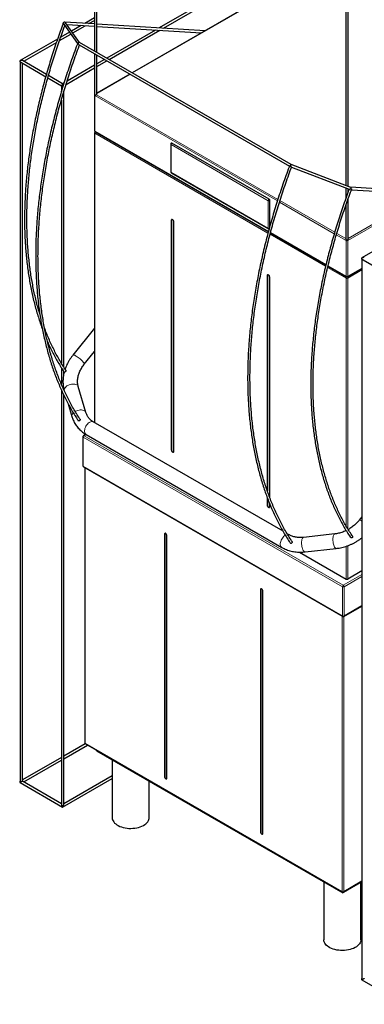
# Model space of a CAD drawing. Header units: millimetres. Extents: x 0 to 1189, y 0 to 841.
# Tile 6 of 8: x 849 to 967, y 216 to 554. Entities that reach past the tile are written whole.
import ezdxf

# ---------------------------------------------------------------- set-up
doc = ezdxf.new("R2010")
doc.units = ezdxf.units.MM

msp = doc.modelspace()

# ---------------------------------------------------------------- linework, layer by layer
at = {"color": 7, "linetype": 'Continuous'}
for p, q in [((874.53, 611.25), (874.53, 543.094)), ((875.33, 542.632), (875.33, 610.788)), ((937.767, 574.744), (896.733, 551.055)), ((898.181, 550.967), (938.567, 574.282)), ((946.481, 569.713), (887.45, 535.635)), ((960.797, 561.449), (960.797, 496.961)), ((961.597, 496.657), (961.597, 561.449)), ((863.948, 552.295), (868.685, 545.686)), ((874.53, 552.403), (864.178, 553.031)), ((869.408, 546.05), (864.553, 552.824)), ((865.015, 552.179), (874.53, 551.601)), ((869.883, 551.884), (866.59, 549.982)), ((867.058, 549.329), (871.331, 551.796)), ((874.53, 554.566), (871.14, 552.609)), ((872.588, 552.521), (874.53, 553.642)), ((912.503, 550.098), (875.33, 552.354)), ((875.33, 551.553), (911.247, 549.373)), ((862.491, 546.692), (866.362, 548.927)), ((865.894, 549.58), (862.893, 547.848)), ((895.477, 550.33), (878.736, 540.666)), ((879.536, 540.204), (896.924, 550.242)), ((861.833, 547.236), (848.989, 539.821)), ((850.189, 539.59), (861.433, 546.082)), ((869.204, 545.245), (941.464, 503.529)), ((942.108, 504.082), (869.358, 546.079)), ((874.53, 542.17), (874.53, 528.272)), ((875.33, 528.272), (875.33, 541.708)), ((848.989, 539.36), (848.989, 292.246)), ((849.389, 539.129), (857.758, 534.297)), ((857.987, 535.089), (849.789, 539.821)), ((849.789, 292.246), (849.789, 538.898)), ((874.53, 538.238), (865.087, 532.786)), ((877.936, 540.204), (875.33, 538.699)), ((875.33, 537.776), (878.736, 539.742)), ((863.531, 531.888), (858.699, 534.678)), ((864.738, 531.661), (874.53, 537.314)), ((886.65, 535.173), (875.33, 528.638)), ((858.476, 533.883), (863.131, 531.195)), ((863.131, 531.195), (863.131, 529.123)), ((864.067, 532.197), (863.531, 531.888)), ((1072.894, 533.556), (966.369, 472.06)), ((863.931, 434.555), (863.931, 529.007)), ((874.53, 527.945), (874.53, 515.697)), ((863.131, 526.26), (863.131, 435.849)), ((874.53, 515.044), (874.53, 415.483)), ((874.73, 515.351), (934.211, 481.013)), ((900.693, 511.127), (900.693, 501.655)), ((934.468, 492.186), (901.093, 511.454)), ((962.587, 496.279), (942.104, 504.083)), ((900.893, 501.309), (934.268, 482.041)), ((942.154, 503.208), (961.984, 495.653)), ((960.797, 496.105), (960.797, 492.42)), ((961.597, 494.637), (961.597, 495.8)), ((1003.978, 493.771), (962.574, 496.284)), ((962.76, 495.472), (1002.722, 493.046)), ((934.751, 482.998), (934.751, 491.696)), ((961.597, 478.471), (961.597, 492.284)), ((960.797, 490.004), (960.797, 478.471)), ((900.881, 484.973), (900.881, 406.095)), ((900.951, 485.014), (900.951, 406.136)), ((901.729, 405.605), (901.729, 484.483)), ((934.929, 480.599), (953.969, 469.607)), ((966.369, 471.598), (966.369, 224.484)), ((966.769, 471.367), (980.511, 463.434)), ((954.69, 469.191), (960.997, 465.55)), ((961.397, 465.55), (966.369, 468.42)), ((933.832, 465.951), (933.832, 392.093)), ((933.902, 465.992), (933.902, 391.885)), ((934.68, 389.743), (934.68, 465.461)), ((874.53, 447.855), (867.104, 438.646)), ((870.997, 435.507), (874.53, 439.889)), ((863.131, 434.318), (863.131, 428.666)), ((863.931, 431.995), (863.931, 433.079)), ((863.131, 426.672), (863.131, 284.082)), ((863.931, 426.845), (863.931, 427.247)), ((864.143, 426.405), (864.163, 426.335)), ((871.566, 418.919), (868.938, 427.821)), ((863.931, 284.082), (863.931, 424.954)), ((865.468, 421.916), (866.771, 417.503)), ((939.249, 378.121), (874.102, 415.73)), ((870.52, 410.64), (870.52, 400.605)), ((871.52, 411.448), (870.72, 410.987)), ((871.602, 411.4), (938.83, 372.59)), ((870.72, 400.259), (959.745, 348.866)), ((871.192, 399.986), (871.192, 305.49)), ((933.832, 389.731), (933.832, 387.073)), ((933.902, 389.537), (933.902, 387.114)), ((934.68, 386.583), (934.68, 387.552)), ((966.369, 383.116), (965.392, 381.905)), ((898.533, 377.144), (898.533, 293.857)), ((898.639, 377.205), (898.639, 293.918)), ((899.382, 293.367), (899.382, 376.654)), ((941.33, 376.92), (940.661, 377.306)), ((957.018, 377.209), (946.264, 376.033)), ((941.769, 374.058), (941.729, 374.116)), ((946.808, 371.062), (957.562, 372.239)), ((944.881, 370.981), (960.914, 361.725)), ((966.369, 364.548), (961.48, 361.725)), ((931.484, 358.122), (931.484, 274.835)), ((931.59, 358.183), (931.59, 274.896)), ((932.333, 274.345), (932.333, 357.632)), ((960.145, 348.866), (966.369, 352.458)), ((871.363, 305.162), (863.931, 300.872)), ((863.931, 299.948), (872.162, 304.7)), ((871.392, 305.144), (959.639, 254.2)), ((875.255, 302.914), (875.255, 302.673)), ((875.255, 302.673), (959.768, 253.885)), ((863.131, 300.41), (849.789, 292.708)), ((850.189, 292.015), (863.131, 299.487)), ((880.586, 299.595), (880.586, 279.728)), ((848.989, 291.784), (863.531, 283.389)), ((863.131, 284.544), (849.789, 292.246)), ((863.531, 283.389), (880.586, 293.235)), ((880.586, 294.159), (863.931, 284.544)), ((893.286, 279.728), (893.286, 292.264)), ((953.277, 257.632), (953.277, 237.765)), ((966.369, 257.695), (959.768, 253.885)), ((960.039, 254.2), (966.369, 257.854)), ((965.977, 237.765), (965.977, 257.469)), ((959.768, 254.153), (959.768, 253.885)), ((966.369, 224.022), (980.911, 215.628))]:
    msp.add_line(p, q, dxfattribs=at)
at = {"color": 8, "linetype": 'Continuous', "lineweight": 18}
for p, q in [((946.598, 569.645), (887.567, 535.567)), ((886.767, 535.105), (875.33, 528.503)), ((937.315, 491.604), (874.647, 527.782)), ((874.647, 527.782), (874.647, 515.534)), ((875.213, 528.109), (937.493, 492.155)), ((874.647, 515.534), (934.243, 481.13)), ((874.647, 514.881), (934.091, 480.564)), ((874.647, 514.881), (874.647, 415.415)), ((934.185, 491.696), (900.81, 510.964)), ((900.81, 510.964), (900.81, 501.492)), ((900.81, 501.492), (934.185, 482.225)), ((989.017, 493.878), (961.48, 477.981)), ((961.597, 478.702), (987.993, 493.94)), ((934.185, 482.225), (934.185, 491.696)), ((956.847, 480.329), (938.024, 491.195)), ((938.202, 491.746), (957.015, 480.885)), ((900.951, 485.014), (900.881, 484.973)), ((934.96, 480.716), (953.998, 469.725)), ((957.725, 480.475), (960.797, 478.702)), ((934.808, 480.15), (953.858, 469.153)), ((960.914, 477.981), (957.562, 479.916)), ((960.914, 465.733), (960.914, 477.981)), ((961.48, 477.981), (961.48, 465.733)), ((954.584, 468.734), (960.914, 465.08)), ((954.718, 469.31), (960.914, 465.733)), ((966.369, 468.555), (961.48, 465.733)), ((966.369, 467.902), (961.48, 465.08)), ((933.902, 465.992), (933.832, 465.951)), ((960.914, 379.949), (960.914, 465.08)), ((961.48, 465.08), (961.48, 379.008)), ((871.022, 435.563), (870.997, 435.507)), ((959.662, 359.084), (870.638, 410.477)), ((870.638, 410.477), (870.638, 400.442)), ((871.636, 411.38), (870.92, 410.967)), ((870.92, 410.967), (959.945, 359.574)), ((900.951, 406.136), (900.881, 406.095)), ((870.638, 400.442), (959.662, 349.049)), ((871.309, 399.919), (871.309, 305.327)), ((933.902, 387.114), (933.832, 387.073)), ((898.639, 377.205), (898.533, 377.144)), ((960.914, 378.36), (960.914, 378.398)), ((960.914, 361.725), (960.914, 372.975)), ((961.48, 373.176), (961.48, 361.725)), ((959.945, 359.574), (966.369, 363.282)), ((966.369, 362.629), (960.228, 359.084)), ((959.662, 349.049), (959.662, 359.084)), ((960.228, 359.084), (960.228, 349.049)), ((931.59, 358.183), (931.484, 358.122)), ((960.228, 349.049), (966.369, 352.594)), ((959.556, 254.383), (959.556, 348.975)), ((960.122, 348.853), (960.122, 254.383)), ((871.309, 305.327), (959.556, 254.383)), ((898.639, 293.918), (898.533, 293.857)), ((931.59, 274.896), (931.484, 274.835)), ((960.122, 254.383), (966.369, 257.989))]:
    msp.add_line(p, q, dxfattribs=at)
at = {"color": 7, "linetype": 'Continuous', "flags": 128}
for points in [[(863.531, 531.1), (863.531, 531.163), (863.531, 531.235), (863.531, 531.312), (863.531, 531.394), (863.531, 531.476), (863.531, 531.557), (863.531, 531.633), (863.531, 531.703), (863.531, 531.764), (863.531, 531.815), (863.531, 531.853), (863.531, 531.878), (863.531, 531.888), (863.531, 531.888)], [(863.531, 530.965), (863.531, 530.973), (863.531, 531), (863.531, 531.042), (863.531, 531.1)], [(874.53, 528.272), (874.56, 528.183), (874.647, 528.109), (874.777, 528.058), (874.93, 528.041), (875.083, 528.058), (875.213, 528.109)], [(901.729, 484.483), (901.704, 484.666), (901.63, 484.856), (901.517, 485.03), (901.379, 485.168), (901.231, 485.253), (901.093, 485.275), (900.98, 485.231), (900.906, 485.126), (900.881, 484.973)], [(901.042, 485.265), (900.977, 485.167), (900.951, 485.014)], [(960.797, 478.471), (960.827, 478.383), (960.914, 478.308), (961.044, 478.258), (961.197, 478.24), (961.35, 478.258), (961.48, 478.308), (961.566, 478.383), (961.597, 478.471), (961.597, 478.471)], [(934.68, 465.461), (934.655, 465.643), (934.581, 465.833), (934.468, 466.008), (934.33, 466.146), (934.182, 466.231), (934.044, 466.253), (933.931, 466.208), (933.857, 466.104), (933.832, 465.951)], [(933.994, 466.242), (933.928, 466.144), (933.902, 465.992)], [(869.526, 416.668), (869.551, 416.633), (869.576, 416.525), (869.56, 416.405), (869.509, 416.285), (869.428, 416.177), (869.327, 416.09), (869.212, 416.034), (869.097, 416.021), (868.998, 416.057), (868.949, 416.103), (868.949, 416.103)], [(900.881, 406.095), (900.906, 405.913), (900.98, 405.723), (901.093, 405.549), (901.231, 405.41), (901.379, 405.325), (901.517, 405.304), (901.63, 405.348), (901.704, 405.453), (901.729, 405.605)], [(900.951, 406.136), (900.977, 405.954), (901.051, 405.764), (901.163, 405.589), (901.302, 405.451), (901.449, 405.366), (901.588, 405.344), (901.638, 405.355)], [(933.832, 387.073), (933.857, 386.891), (933.931, 386.701), (934.044, 386.526), (934.182, 386.388), (934.33, 386.303), (934.468, 386.281), (934.581, 386.326), (934.655, 386.43), (934.68, 386.583)], [(933.902, 387.114), (933.928, 386.931), (934.002, 386.742), (934.115, 386.567), (934.253, 386.429), (934.4, 386.344), (934.539, 386.322), (934.589, 386.332)], [(899.382, 376.654), (899.356, 376.837), (899.282, 377.027), (899.169, 377.201), (899.031, 377.339), (898.884, 377.424), (898.745, 377.446), (898.632, 377.402), (898.559, 377.297), (898.533, 377.144)], [(898.715, 377.441), (898.665, 377.358), (898.639, 377.205)], [(942.331, 374.637), (942.348, 374.616), (942.383, 374.506), (942.38, 374.381), (942.34, 374.253), (942.266, 374.132), (942.162, 374.036), (942.04, 373.981), (941.922, 373.978), (941.82, 374.018), (941.769, 374.058), (941.769, 374.058)], [(932.333, 357.632), (932.307, 357.814), (932.233, 358.004), (932.121, 358.179), (931.982, 358.317), (931.835, 358.402), (931.696, 358.424), (931.583, 358.38), (931.51, 358.275), (931.484, 358.122)], [(931.666, 358.419), (931.616, 358.336), (931.59, 358.183)], [(849.789, 292.246), (849.783, 292.243), (849.763, 292.231), (849.731, 292.213), (849.688, 292.188), (849.636, 292.158), (849.575, 292.123), (849.508, 292.084), (849.437, 292.043), (849.365, 292.001), (849.293, 291.96), (849.225, 291.921), (849.162, 291.884), (849.106, 291.852)], [(898.533, 293.857), (898.559, 293.675), (898.632, 293.485), (898.745, 293.31), (898.884, 293.172), (899.031, 293.087), (899.169, 293.065), (899.282, 293.11), (899.356, 293.214), (899.382, 293.367)], [(898.639, 293.918), (898.665, 293.736), (898.738, 293.546), (898.851, 293.372), (898.99, 293.233), (899.137, 293.148), (899.275, 293.127), (899.306, 293.131)], [(863.531, 283.525), (863.531, 283.595), (863.531, 283.675), (863.531, 283.761), (863.531, 283.851)], [(863.531, 283.389), (863.531, 283.391), (863.531, 283.404), (863.531, 283.431), (863.531, 283.472), (863.531, 283.525)], [(880.586, 279.728), (880.614, 279.387), (880.713, 279.001), (880.882, 278.623), (881.119, 278.258), (881.423, 277.91), (881.789, 277.582), (882.214, 277.278), (882.692, 277.002), (883.218, 276.757), (883.786, 276.546), (884.39, 276.37), (885.022, 276.233), (885.677, 276.135), (886.346, 276.079), (887.021, 276.063), (887.695, 276.089), (888.361, 276.156), (889.011, 276.264), (889.637, 276.411), (890.233, 276.595), (890.791, 276.815), (891.305, 277.068), (891.771, 277.351), (892.181, 277.661), (892.532, 277.995), (892.819, 278.348), (893.04, 278.717), (893.192, 279.097), (893.272, 279.485), (893.286, 279.728)], [(931.484, 274.835), (931.51, 274.652), (931.583, 274.463), (931.696, 274.288), (931.835, 274.15), (931.982, 274.065), (932.121, 274.043), (932.233, 274.087), (932.307, 274.192), (932.333, 274.345)], [(931.59, 274.896), (931.616, 274.714), (931.689, 274.524), (931.802, 274.349), (931.941, 274.211), (932.088, 274.126), (932.227, 274.104), (932.257, 274.109)], [(965.977, 237.765), (965.963, 237.521), (965.882, 237.134), (965.731, 236.754), (965.51, 236.385), (965.222, 236.032), (964.871, 235.698), (964.461, 235.388), (963.996, 235.105), (963.481, 234.852), (962.923, 234.632), (962.328, 234.447), (961.701, 234.3), (961.052, 234.193), (960.386, 234.126), (959.712, 234.1), (959.036, 234.115), (958.367, 234.172), (957.713, 234.27), (957.08, 234.407), (956.476, 234.582), (955.908, 234.794), (955.382, 235.039), (954.904, 235.315), (954.48, 235.618), (954.114, 235.946), (953.81, 236.295), (953.572, 236.66), (953.403, 237.038), (953.305, 237.424), (953.277, 237.765)], [(967.169, 224.484), (967.162, 224.481), (967.143, 224.469), (967.111, 224.451), (967.068, 224.426), (967.015, 224.396), (966.955, 224.361), (966.888, 224.322), (966.817, 224.281), (966.745, 224.24), (966.673, 224.198), (966.605, 224.159), (966.542, 224.122), (966.486, 224.09)]]:
    msp.add_lwpolyline(points, dxfattribs=at)
at = {"color": 8, "linetype": 'Continuous', "lineweight": 18, "flags": 128}
for points in [[(867.104, 438.646), (867.172, 438.689), (867.302, 438.697), (867.483, 438.659), (867.708, 438.575), (867.972, 438.448), (868.267, 438.282), (868.585, 438.08), (868.916, 437.85), (869.251, 437.598), (869.58, 437.331), (869.894, 437.056), (870.184, 436.782), (870.441, 436.517), (870.658, 436.267), (870.828, 436.041), (870.948, 435.845), (871.013, 435.684), (871.022, 435.563)], [(864.143, 426.405), (864.119, 426.507), (864.111, 426.765), (864.174, 427.033), (864.304, 427.303), (864.499, 427.568), (864.752, 427.819), (865.057, 428.05), (865.404, 428.255), (865.785, 428.426), (866.186, 428.56), (866.599, 428.652), (867.009, 428.699), (867.406, 428.701), (867.778, 428.658), (868.115, 428.57), (868.406, 428.44), (868.643, 428.272), (868.82, 428.07), (868.932, 427.841), (868.938, 427.821)], [(867.892, 419.276), (868.032, 419.353), (868.412, 419.524), (868.814, 419.658), (869.227, 419.75), (869.637, 419.797), (870.034, 419.799), (870.406, 419.756), (870.743, 419.668), (871.034, 419.538), (871.271, 419.37), (871.448, 419.168), (871.56, 418.939), (871.565, 418.922)], [(871.602, 411.4), (871.576, 411.416), (871.387, 411.576), (871.241, 411.794), (871.141, 412.063), (871.09, 412.375), (871.09, 412.721), (871.141, 413.092), (871.241, 413.476), (871.387, 413.863), (871.576, 414.241), (871.801, 414.599), (872.056, 414.928), (872.334, 415.218), (872.627, 415.46), (872.927, 415.648), (873.224, 415.776), (873.511, 415.84), (873.779, 415.838), (874.02, 415.772), (874.102, 415.73)], [(965.392, 381.905), (965.405, 381.919), (965.501, 381.957), (965.65, 381.948), (965.847, 381.893), (966.088, 381.793), (966.364, 381.652), (966.369, 381.649)], [(940.055, 376.782), (939.855, 376.65), (939.562, 376.408), (939.284, 376.118), (939.029, 375.789), (938.804, 375.431), (938.615, 375.053), (938.469, 374.666), (938.369, 374.282), (938.319, 373.911), (938.319, 373.565), (938.369, 373.253), (938.469, 372.984), (938.615, 372.766), (938.804, 372.606), (938.83, 372.59)], [(946.264, 376.033), (946.181, 376.012), (946.044, 375.92), (945.921, 375.759), (945.816, 375.535), (945.732, 375.254), (945.67, 374.924), (945.634, 374.554), (945.623, 374.155), (945.639, 373.739), (945.681, 373.317), (945.747, 372.902), (945.836, 372.505), (945.945, 372.139), (946.071, 371.813), (946.21, 371.537), (946.359, 371.318), (946.513, 371.164), (946.667, 371.078), (946.808, 371.062)], [(957.018, 377.209), (956.935, 377.189), (956.798, 377.096), (956.675, 376.936), (956.57, 376.712), (956.486, 376.431), (956.424, 376.101), (956.388, 375.731), (956.378, 375.332), (956.393, 374.916), (956.435, 374.494), (956.501, 374.079), (956.59, 373.682), (956.699, 373.315), (956.825, 372.989), (956.964, 372.713), (957.113, 372.495), (957.267, 372.341), (957.422, 372.255), (957.562, 372.239)]]:
    msp.add_lwpolyline(points, dxfattribs=at)
at = {"color": 7, "linetype": 'Continuous'}
for centre, radius, start, end in [((874.93, 527.945), 0.4, 148.82283, 180), ((875.13, 528.292), 0.201, 294.36985, 354.31205), ((874.93, 515.697), 0.4, 180, 240.00269), ((874.93, 515.044), 0.4, 125.26, 180), ((901.093, 511.127), 0.4, 119.99731, 180), ((900.976, 511.29), 0.201, 54.37393, 114.31598), ((901.093, 501.655), 0.4, 180, 240.00269), ((934.137, 491.669), 0.615, 2.60585, 57.39452), ((934.468, 482.388), 0.4, 240.00269, 271.01723), ((961.197, 465.896), 0.4, 240.00269, 299.99731), ((870.92, 410.64), 0.4, 119.99731, 180), ((870.92, 400.605), 0.4, 180, 240.00269), ((961.197, 362.271), 0.615, 242.61136, 297.38913), ((959.945, 349.212), 0.4, 240.00269, 299.99731), ((871.592, 305.49), 0.4, 180, 240.00269), ((959.839, 254.546), 0.4, 240.00269, 299.99731)]:
    msp.add_arc(centre, radius, start, end, dxfattribs=at)
at = {"color": 8, "linetype": 'Continuous', "lineweight": 18}
for centre, radius, start, end in [((874.73, 527.965), 0.201, 185.699, 245.62024), ((875.241, 527.757), 0.595, 148.28205, 177.62561), ((874.73, 515.717), 0.201, 185.699, 245.62024), ((874.73, 515.064), 0.201, 185.699, 245.62024), ((874.837, 515.51), 0.192, 172.75145, 235.93864), ((875.266, 514.851), 0.62, 134.63157, 177.30475), ((900.893, 511.147), 0.201, 185.69393, 245.62532), ((901.424, 510.936), 0.615, 122.60597, 177.39403), ((900.893, 501.675), 0.201, 185.69393, 245.62532), ((901, 501.468), 0.192, 172.74973, 235.93579), ((934.799, 491.669), 0.615, 122.60597, 177.39403), ((934.468, 492.242), 0.615, 242.60967, 297.38996), ((934.381, 482.203), 0.197, 173.70201, 234.98351), ((934.463, 482.753), 0.597, 242.27916, 275.76326), ((961.508, 477.956), 0.595, 148.28205, 177.62561), ((961.197, 478.527), 0.615, 242.61136, 297.38913), ((960.885, 477.956), 0.595, 2.37439, 31.71795), ((961.11, 465.711), 0.197, 173.70738, 234.98271), ((961.197, 466.279), 0.615, 242.61136, 297.38913), ((961.543, 465.046), 0.63, 133.20323, 176.95397), ((961.197, 465.626), 0.615, 242.61136, 297.38913), ((960.86, 465.051), 0.62, 2.68194, 47.16017), ((961.289, 465.709), 0.192, 304.06136, 7.24855), ((868.1, 417.746), 1.351, 129.41771, 190.34593), ((870.721, 410.66), 0.201, 185.69567, 245.62472), ((871.252, 410.449), 0.615, 122.60605, 177.39395), ((870.803, 410.803), 0.201, 54.38651, 114.30254), ((870.721, 400.625), 0.201, 185.69567, 245.62472), ((870.828, 400.417), 0.192, 172.74507, 235.94502), ((940.882, 376.125), 0.912, 60.764, 92.1558), ((960.276, 359.056), 0.615, 122.60605, 177.39395), ((959.945, 359.63), 0.615, 242.60903, 297.39146), ((959.614, 359.056), 0.615, 2.60553, 57.39398), ((959.853, 349.025), 0.192, 172.74507, 235.94502), ((959.945, 349.595), 0.615, 242.60903, 297.39146), ((960.038, 349.025), 0.192, 304.05591, 7.25676), ((871.392, 305.51), 0.201, 185.70012, 245.62465), ((871.503, 305.304), 0.195, 173.30677, 235.37662), ((959.75, 254.36), 0.195, 173.30677, 235.37662), ((959.839, 254.929), 0.615, 242.60914, 297.39037), ((959.928, 254.36), 0.195, 304.6246, 6.68649)]:
    msp.add_arc(centre, radius, start, end, dxfattribs=at)
at = {"color": 7, "linetype": 'Continuous'}
for centre, major_axis, ratio, start_param, end_param in [((864.201, 552.629), (0.391, -0.216), 0.869951, 3.2689033, 3.7476064), ((864.201, 552.629), (0.391, -0.216), 0.869951, 1.0702714, 3.2689033), ((869.134, 545.747), (0.271, 0.299), 0.8122457, 2.0249979, 2.3323279), ((869.134, 545.747), (0.271, 0.299), 0.8122457, 0.1736339, 2.0249979), ((849.389, 539.59), (0.566, 0), 0.5773815, 0.7854794, 3.1415927), ((849.389, 539.59), (0.566, 0), 0.5773815, 3.1415927, 3.9269908), ((849.389, 539.59), (0.4, 0.231), 0.0000704, 2.3561539, 3.141552), ((849.389, 539.59), (-0.283, 0.49), 0.5773346, 1.5707557, 2.3562351), ((863.531, 531.426), (0.4, 0.231), 0.0000704, 2.3561539, 3.1416333), ((863.531, 531.426), (-0.283, 0.49), 0.5773346, 1.5707557, 2.3561539), ((863.531, 531.426), (0.283, 0.49), 0.5773346, 3.9270314, 4.5492545), ((941.935, 503.719), (0.172, 0.362), 0.3281443, 0.026226, 1.825138), ((941.935, 503.719), (0.172, 0.362), 0.3281443, 1.825138, 2.132468), ((962.488, 495.889), (0.085, 0.395), 0.4754298, 3.933021, 4.411724), ((962.488, 495.889), (0.085, 0.395), 0.4754298, 4.411724, 6.210636), ((966.769, 471.829), (0.566, 0), 0.5773815, 0.7854794, 3.1415927), ((966.769, 471.829), (0.566, 0), 0.5773815, 3.1415927, 3.9269908), ((966.769, 471.829), (0.4, 0.231), 0.0000704, 2.3561539, 3.141552), ((966.769, 471.829), (-0.283, 0.49), 0.5773346, 1.5707557, 2.3562351), ((849.389, 292.015), (0.566, 0), 0.5773815, 2.3561945, 3.1415927), ((849.389, 292.015), (0.566, 0), 0.5773815, 3.1415927, 3.9270721), ((849.389, 292.015), (-0.283, 0.49), 0.5773346, 0.7853575, 1.5707557), ((863.531, 283.851), (-0.283, 0.49), 0.5773346, 0.7853575, 1.5707557), ((863.531, 283.851), (0.4, 0.231), 0.0000704, 1.5707557, 2.3561539), ((863.531, 283.851), (0.4, -0.231), 0.0000704, 0.7854388, 1.570837), ((863.531, 283.851), (0.283, 0.49), 0.5773346, 4.7124296, 5.4978278), ((966.769, 224.253), (0.566, 0), 0.5773815, 2.3561945, 3.1415927), ((966.769, 224.253), (0.566, 0), 0.5773815, 3.1415927, 3.9270721), ((966.769, 224.253), (-0.283, 0.49), 0.5773346, 0.7853575, 1.5707557)]:
    msp.add_ellipse(centre, major_axis=major_axis, ratio=ratio, start_param=start_param, end_param=end_param, dxfattribs=at)
for points, knots in [([(863.763, 552.6), (863.599, 552.161), (863.086, 550.782), (862.251, 548.462), (861.273, 545.638), (860.336, 542.815), (859.439, 539.993), (858.583, 537.175), (857.769, 534.36), (856.996, 531.551), (856.265, 528.748), (855.577, 525.953), (854.931, 523.166), (854.328, 520.389), (853.768, 517.624), (853.252, 514.87), (852.779, 512.13), (852.349, 509.405), (851.964, 506.695), (851.623, 504.001), (851.326, 501.326), (851.073, 498.669), (850.865, 496.033), (850.702, 493.418), (850.583, 490.825), (850.509, 488.256), (850.48, 485.711), (850.495, 483.191), (850.556, 480.698), (850.661, 478.233), (850.81, 475.796), (851.005, 473.389), (851.244, 471.012), (851.527, 468.667), (851.855, 466.355), (852.227, 464.076), (852.644, 461.832), (853.104, 459.624), (853.608, 457.451), (854.155, 455.317), (854.746, 453.22), (855.381, 451.163), (855.996, 449.315), (856.418, 448.171), (856.598, 447.683)], [0, 0, 0, 0, 0.0113114, 0.0355731, 0.0598353, 0.0840978, 0.1083605, 0.1326235, 0.1568866, 0.1811502, 0.205414, 0.2296783, 0.2539427, 0.2782075, 0.3024728, 0.3267382, 0.3510042, 0.3752704, 0.3995369, 0.423804, 0.4480713, 0.4723391, 0.4966072, 0.5208756, 0.5451442, 0.5694133, 0.5936825, 0.6179521, 0.6422217, 0.6664916, 0.6907616, 0.7150315, 0.7393015, 0.7635713, 0.7878408, 0.8121101, 0.8363788, 0.8606468, 0.8849142, 0.9091807, 0.933446, 0.9577101, 0.9819727, 1, 1, 1, 1]), ([(855.728, 452.782), (855.638, 453.072), (855.338, 454.043), (854.873, 455.735), (854.332, 457.857), (853.837, 460.018), (853.384, 462.216), (852.975, 464.448), (852.61, 466.716), (852.289, 469.017), (852.011, 471.351), (851.779, 473.717), (851.59, 476.113), (851.446, 478.539), (851.346, 480.994), (851.291, 483.477), (851.281, 485.987), (851.315, 488.522), (851.394, 491.081), (851.517, 493.664), (851.684, 496.27), (851.896, 498.897), (852.153, 501.544), (852.453, 504.21), (852.798, 506.894), (853.187, 509.595), (853.62, 512.311), (854.096, 515.043), (854.615, 517.787), (855.178, 520.544), (855.784, 523.313), (856.433, 526.091), (857.124, 528.877), (857.857, 531.672), (858.632, 534.473), (859.449, 537.279), (860.307, 540.089), (861.206, 542.903), (862.145, 545.717), (863.125, 548.533), (863.855, 550.556), (864.259, 551.64), (864.313, 551.786)], [0, 0, 0, 0, 0.0110654, 0.0369879, 0.062909, 0.0888287, 0.1147475, 0.1406653, 0.1665823, 0.1924987, 0.2184147, 0.2443303, 0.2702458, 0.2961611, 0.3220761, 0.3479915, 0.3739068, 0.3998222, 0.4257376, 0.4516536, 0.4775696, 0.5034858, 0.5294026, 0.5553195, 0.5812369, 0.6071545, 0.6330726, 0.6589911, 0.6849099, 0.710829, 0.7367485, 0.7626684, 0.7885885, 0.8145091, 0.84043, 0.8663513, 0.8922728, 0.9181946, 0.9441165, 0.9700389, 0.9959616, 1, 1, 1, 1]), ([(863.772, 552.613), (863.772, 552.613), (863.775, 552.634), (863.784, 552.662), (863.802, 552.695), (863.814, 552.713), (863.823, 552.726), (863.829, 552.736), (863.831, 552.741), (863.831, 552.742)], [0, 0, 0, 0, 0.001981, 0.5100284, 0.6853748, 0.828356, 0.9441771, 0.9869602, 1, 1, 1, 1]), ([(863.84, 552.728), (863.84, 552.728), (863.839, 552.725), (863.837, 552.716), (863.832, 552.68), (863.835, 552.578), (863.861, 552.434), (863.927, 552.332), (863.95, 552.297)], [0, 0, 0, 0, 0.0025533, 0.0182469, 0.0586366, 0.2408003, 0.7327932, 1, 1, 1, 1]), ([(868.717, 545.769), (868.651, 545.596), (868.218, 544.444), (867.443, 542.311), (866.409, 539.372), (865.416, 536.434), (864.463, 533.496), (863.552, 530.561), (862.681, 527.629), (861.852, 524.702), (861.064, 521.78), (860.319, 518.866), (859.616, 515.959), (858.956, 513.061), (858.339, 510.174), (857.764, 507.298), (857.234, 504.434), (856.746, 501.584), (856.303, 498.748), (855.903, 495.928), (855.548, 493.125), (855.237, 490.339), (854.97, 487.573), (854.748, 484.827), (854.57, 482.101), (854.437, 479.398), (854.349, 476.718), (854.305, 474.062), (854.307, 471.431), (854.353, 468.826), (854.443, 466.249), (854.579, 463.7), (854.759, 461.18), (854.984, 458.69), (855.253, 456.231), (855.567, 453.804), (855.925, 451.411), (856.327, 449.051), (856.773, 446.726), (857.264, 444.437), (857.798, 442.185), (858.375, 439.97), (858.996, 437.793), (859.659, 435.656), (860.366, 433.558), (861.115, 431.502), (861.906, 429.487), (862.739, 427.515), (863.614, 425.586), (864.529, 423.701), (865.486, 421.861), (866.483, 420.065), (867.522, 418.318), (868.345, 417.008), (868.827, 416.288), (868.939, 416.122)], [0, 0, 0, 0, 0.0034432, 0.0228673, 0.0422917, 0.0617163, 0.081141, 0.100566, 0.1199912, 0.1394166, 0.158842, 0.1782679, 0.1976938, 0.2171201, 0.2365467, 0.2559734, 0.2754004, 0.2948275, 0.3142551, 0.3336829, 0.3531108, 0.3725391, 0.3919676, 0.4113964, 0.4308255, 0.4502548, 0.4696842, 0.4891138, 0.5085436, 0.5279736, 0.5474038, 0.5668338, 0.5862642, 0.6056944, 0.6251245, 0.6445545, 0.6639843, 0.6834138, 0.7028429, 0.7222717, 0.7416998, 0.7611272, 0.7805539, 0.7999796, 0.8194042, 0.8388277, 0.8582499, 0.8776705, 0.8970894, 0.9165065, 0.9359216, 0.9553347, 0.9747454, 0.9941537, 1, 1, 1, 1]), ([(869.532, 416.672), (869.476, 416.755), (869.052, 417.388), (868.287, 418.601), (867.253, 420.331), (866.261, 422.11), (865.308, 423.933), (864.397, 425.801), (863.526, 427.713), (862.696, 429.668), (861.908, 431.666), (861.162, 433.705), (860.458, 435.786), (859.797, 437.906), (859.178, 440.066), (858.602, 442.265), (858.069, 444.501), (857.58, 446.774), (857.135, 449.083), (856.733, 451.426), (856.375, 453.805), (856.061, 456.216), (855.791, 458.659), (855.565, 461.134), (855.384, 463.64), (855.248, 466.175), (855.155, 468.738), (855.108, 471.329), (855.105, 473.946), (855.146, 476.589), (855.232, 479.256), (855.363, 481.946), (855.538, 484.659), (855.758, 487.394), (856.021, 490.148), (856.33, 492.922), (856.682, 495.714), (857.078, 498.522), (857.518, 501.347), (858.002, 504.187), (858.53, 507.04), (859.1, 509.906), (859.714, 512.784), (860.371, 515.672), (861.07, 518.569), (861.811, 521.475), (862.595, 524.387), (863.42, 527.306), (864.287, 530.229), (865.195, 533.156), (866.143, 536.085), (867.132, 539.016), (868.163, 541.947), (868.905, 543.996), (869.308, 545.068), (869.344, 545.164)], [0, 0, 0, 0, 0.002973, 0.0225059, 0.0420369, 0.0615655, 0.0810916, 0.1006155, 0.1201372, 0.139657, 0.159175, 0.1786914, 0.1982063, 0.2177198, 0.2372322, 0.2567435, 0.276254, 0.2957636, 0.3152726, 0.3347811, 0.3542891, 0.3737968, 0.3933042, 0.4128114, 0.4323184, 0.4518254, 0.4713324, 0.4908395, 0.5103465, 0.5298536, 0.549361, 0.5688684, 0.588376, 0.6078837, 0.6273917, 0.6469, 0.6664084, 0.685917, 0.705426, 0.7249352, 0.7444446, 0.7639542, 0.7834641, 0.8029742, 0.8224846, 0.8419952, 0.861506, 0.8810171, 0.9005283, 0.9200397, 0.9395513, 0.9590631, 0.9785752, 0.9980874, 1, 1, 1, 1]), ([(868.722, 545.767), (868.727, 545.785), (868.733, 545.808), (868.751, 545.83), (868.758, 545.837), (868.762, 545.838), (868.764, 545.836), (868.765, 545.83), (868.765, 545.8), (868.765, 545.755), (868.77, 545.714), (868.771, 545.7)], [0, 0, 0, 0, 0.33053103, 0.41719243, 0.48202696, 0.506632, 0.52497635, 0.54329537, 0.59883439, 0.85670222, 1, 1, 1, 1]), ([(868.771, 545.7), (868.807, 545.72), (868.843, 545.741), (868.886, 545.761), (868.886, 545.762)], [0, 0, 0, 0, 0.9896049, 1, 1, 1, 1]), ([(868.886, 545.762), (868.887, 545.761), (868.909, 545.68), (868.963, 545.539), (869.063, 545.376), (869.144, 545.282), (869.19, 545.256), (869.205, 545.247)], [0, 0, 0, 0, 0.00275962, 0.40416875, 0.6852249, 0.89329341, 1, 1, 1, 1]), ([(941.452, 503.568), (941.409, 503.453), (940.997, 502.359), (940.244, 500.284), (939.21, 497.345), (938.217, 494.407), (937.264, 491.469), (936.352, 488.534), (935.482, 485.602), (934.653, 482.675), (933.865, 479.753), (933.12, 476.839), (932.417, 473.932), (931.757, 471.034), (931.139, 468.147), (930.565, 465.271), (930.034, 462.407), (929.547, 459.557), (929.104, 456.721), (928.704, 453.901), (928.349, 451.098), (928.038, 448.312), (927.771, 445.546), (927.549, 442.8), (927.371, 440.074), (927.238, 437.371), (927.15, 434.691), (927.106, 432.035), (927.108, 429.404), (927.154, 426.799), (927.244, 424.222), (927.38, 421.673), (927.56, 419.153), (927.785, 416.663), (928.054, 414.204), (928.368, 411.777), (928.726, 409.384), (929.128, 407.024), (929.574, 404.699), (930.065, 402.41), (930.598, 400.157), (931.176, 397.943), (931.796, 395.766), (932.46, 393.629), (933.167, 391.531), (933.916, 389.475), (934.707, 387.46), (935.54, 385.488), (936.414, 383.559), (937.33, 381.674), (938.287, 379.834), (939.284, 378.038), (940.323, 376.291), (941.141, 374.988), (941.619, 374.275), (941.726, 374.114)], [0, 0, 0, 0, 0.0022947, 0.0217457, 0.041197, 0.0606486, 0.0801002, 0.0995521, 0.1190041, 0.1384564, 0.1579088, 0.1773616, 0.1968144, 0.2162677, 0.2357209, 0.2551747, 0.2746286, 0.2940827, 0.3135372, 0.3329919, 0.3524467, 0.3719019, 0.3913573, 0.4108131, 0.4302691, 0.4497251, 0.4691816, 0.4886381, 0.5080949, 0.5275517, 0.5470088, 0.5664658, 0.5859231, 0.6053802, 0.6248372, 0.6442941, 0.6637508, 0.6832072, 0.7026633, 0.722119, 0.741574, 0.7610283, 0.7804819, 0.7999346, 0.8193861, 0.8388365, 0.8582855, 0.8777331, 0.8971788, 0.9166229, 0.9360649, 0.9555048, 0.9749425, 0.9943776, 1, 1, 1, 1]), ([(942.336, 374.64), (942.279, 374.725), (941.854, 375.359), (941.088, 376.574), (940.054, 378.304), (939.062, 380.083), (938.109, 381.906), (937.197, 383.774), (936.327, 385.686), (935.497, 387.641), (934.709, 389.639), (933.963, 391.678), (933.259, 393.759), (932.598, 395.879), (931.979, 398.039), (931.403, 400.238), (930.87, 402.474), (930.381, 404.747), (929.935, 407.055), (929.534, 409.399), (929.176, 411.777), (928.862, 414.189), (928.592, 416.632), (928.366, 419.107), (928.185, 421.613), (928.048, 424.147), (927.956, 426.711), (927.909, 429.301), (927.906, 431.919), (927.947, 434.561), (928.033, 437.229), (928.164, 439.919), (928.339, 442.632), (928.558, 445.366), (928.822, 448.121), (929.13, 450.895), (929.483, 453.686), (929.879, 456.495), (930.319, 459.32), (930.803, 462.16), (931.33, 465.013), (931.901, 467.879), (932.515, 470.757), (933.171, 473.645), (933.871, 476.542), (934.612, 479.447), (935.396, 482.36), (936.221, 485.278), (937.088, 488.202), (937.996, 491.128), (938.944, 494.058), (939.933, 496.989), (940.963, 499.919), (941.716, 501.996), (942.129, 503.095), (942.175, 503.217)], [0, 0, 0, 0, 0.0030223, 0.0225436, 0.0420632, 0.0615801, 0.0810947, 0.1006071, 0.1201173, 0.1396255, 0.159132, 0.1786369, 0.1981403, 0.2176422, 0.2371431, 0.2566429, 0.2761419, 0.29564, 0.3151375, 0.3346345, 0.354131, 0.3736272, 0.393123, 0.4126187, 0.4321143, 0.4516097, 0.4711052, 0.4906006, 0.5100962, 0.5295919, 0.5490875, 0.5685834, 0.5880795, 0.6075758, 0.6270723, 0.6465689, 0.6660659, 0.6855631, 0.7050605, 0.7245581, 0.7440559, 0.7635541, 0.7830525, 0.8025511, 0.82205, 0.841549, 0.8610483, 0.8805478, 0.9000476, 0.9195474, 0.9390475, 0.9585479, 0.9780483, 0.997549, 1, 1, 1, 1]), ([(941.455, 503.567), (941.46, 503.578), (941.475, 503.611), (941.563, 503.67), (941.647, 503.715), (941.687, 503.734), (941.687, 503.735)], [0, 0, 0, 0, 0.2359412, 0.6725767, 0.9963847, 1, 1, 1, 1]), ([(941.687, 503.735), (941.688, 503.734), (941.702, 503.681), (941.723, 503.627), (941.743, 503.574)], [0, 0, 0, 0, 0.0103951, 1, 1, 1, 1]), ([(941.743, 503.574), (941.766, 503.583), (941.8, 503.597), (941.845, 503.614), (941.87, 503.625), (941.888, 503.623), (941.897, 503.618), (941.914, 503.593), (941.961, 503.496), (942.032, 503.366), (942.102, 503.26), (942.14, 503.213), (942.152, 503.211), (942.155, 503.211)], [0, 0, 0, 0, 0.0965047, 0.1412629, 0.1861723, 0.1954669, 0.2048529, 0.223217, 0.3054033, 0.6105792, 0.7963067, 0.9458132, 1, 1, 1, 1]), ([(961.979, 495.666), (961.839, 495.292), (961.35, 493.977), (960.539, 491.721), (959.561, 488.898), (958.624, 486.074), (957.727, 483.253), (956.871, 480.434), (956.057, 477.62), (955.284, 474.811), (954.553, 472.008), (953.865, 469.212), (953.219, 466.426), (952.616, 463.649), (952.056, 460.883), (951.539, 458.13), (951.066, 455.39), (950.637, 452.664), (950.252, 449.954), (949.911, 447.261), (949.614, 444.585), (949.361, 441.929), (949.153, 439.293), (948.99, 436.678), (948.871, 434.085), (948.797, 431.515), (948.768, 428.97), (948.783, 426.451), (948.843, 423.958), (948.948, 421.492), (949.098, 419.055), (949.293, 416.648), (949.532, 414.272), (949.815, 411.927), (950.143, 409.615), (950.515, 407.336), (950.931, 405.092), (951.392, 402.883), (951.896, 400.711), (952.443, 398.576), (953.034, 396.48), (953.668, 394.422), (954.345, 392.405), (955.064, 390.428), (955.825, 388.493), (956.629, 386.601), (957.473, 384.752), (958.36, 382.947), (959.287, 381.187), (960.254, 379.472), (961.263, 377.805), (961.971, 376.697), (962.345, 376.146), (962.36, 376.124)], [0, 0, 0, 0, 0.00804, 0.0282653, 0.0484909, 0.0687167, 0.0889426, 0.1091689, 0.1293952, 0.149622, 0.1698489, 0.1900762, 0.2103036, 0.2305314, 0.2507595, 0.2709877, 0.2912165, 0.3114454, 0.3316746, 0.3519042, 0.3721341, 0.3923643, 0.4125948, 0.4328255, 0.4530564, 0.4732878, 0.4935192, 0.5137509, 0.5339827, 0.5542147, 0.5744468, 0.5946788, 0.6149108, 0.6351427, 0.6553744, 0.6756059, 0.6958369, 0.7160673, 0.7362972, 0.7565264, 0.7767546, 0.7969817, 0.8172076, 0.8374322, 0.857655, 0.8778762, 0.8980954, 0.9183124, 0.9385271, 0.9587393, 0.9789487, 0.9991553, 1, 1, 1, 1]), ([(962.996, 376.613), (962.968, 376.655), (962.584, 377.222), (961.87, 378.344), (960.872, 380), (959.916, 381.704), (959, 383.454), (958.124, 385.248), (957.289, 387.086), (956.496, 388.967), (955.744, 390.891), (955.035, 392.856), (954.367, 394.862), (953.742, 396.908), (953.16, 398.994), (952.62, 401.117), (952.124, 403.278), (951.672, 405.475), (951.263, 407.708), (950.898, 409.976), (950.576, 412.277), (950.299, 414.611), (950.066, 416.976), (949.878, 419.373), (949.734, 421.799), (949.634, 424.254), (949.579, 426.737), (949.569, 429.246), (949.603, 431.781), (949.681, 434.341), (949.805, 436.924), (949.972, 439.529), (950.184, 442.156), (950.441, 444.803), (950.741, 447.469), (951.086, 450.153), (951.475, 452.854), (951.907, 455.571), (952.384, 458.302), (952.903, 461.047), (953.466, 463.804), (954.072, 466.572), (954.721, 469.35), (955.412, 472.137), (956.145, 474.932), (956.92, 477.733), (957.737, 480.539), (958.595, 483.349), (959.494, 486.162), (960.433, 488.977), (961.413, 491.792), (962.203, 493.979), (962.668, 495.226), (962.783, 495.535)], [0, 0, 0, 0, 0.0016313, 0.0218938, 0.042154, 0.0624114, 0.0826659, 0.1029178, 0.1231672, 0.1434143, 0.1636593, 0.1839024, 0.2041438, 0.2243837, 0.2446222, 0.2648596, 0.2850961, 0.3053316, 0.3255663, 0.3458007, 0.3660344, 0.3862678, 0.4065009, 0.4267338, 0.4469667, 0.4671995, 0.4874323, 0.5076651, 0.5278981, 0.5481313, 0.5683645, 0.588598, 0.6088317, 0.6290657, 0.6492999, 0.6695344, 0.6897691, 0.7100041, 0.7302395, 0.750475, 0.770711, 0.7909471, 0.8111834, 0.8314202, 0.8516572, 0.8718945, 0.8921319, 0.9123697, 0.9326077, 0.9528458, 0.9730842, 0.9933227, 1, 1, 1, 1]), ([(961.985, 495.655), (961.985, 495.654), (961.989, 495.649), (962.031, 495.655), (962.124, 495.68), (962.24, 495.723), (962.328, 495.759), (962.365, 495.775), (962.391, 495.787), (962.409, 495.797), (962.422, 495.805), (962.427, 495.813), (962.428, 495.815)], [0, 0, 0, 0, 0.0367837, 0.1879288, 0.4174021, 0.7352624, 0.8263908, 0.8882201, 0.9301092, 0.9589701, 0.9880172, 1, 1, 1, 1]), ([(962.467, 495.8), (962.467, 495.799), (962.465, 495.794), (962.467, 495.775), (962.495, 495.711), (962.529, 495.643), (962.557, 495.592), (962.562, 495.583)], [0, 0, 0, 0, 0.0182704, 0.0601077, 0.2218345, 0.8645391, 1, 1, 1, 1]), ([(962.562, 495.583), (962.627, 495.62), (962.701, 495.664), (962.762, 495.718), (962.77, 495.725), (962.771, 495.726)], [0, 0, 0, 0, 0.8666703, 0.9932717, 1, 1, 1, 1]), ([(962.771, 495.726), (962.771, 495.725), (962.788, 495.666), (962.804, 495.59), (962.782, 495.548), (962.777, 495.538)], [0, 0, 0, 0, 0.0051815, 0.7599659, 1, 1, 1, 1]), ([(864.646, 433.445), (864.638, 433.456), (864.275, 433.993), (863.582, 435.085), (862.584, 436.74), (861.628, 438.445), (860.712, 440.194), (859.836, 441.988), (859.001, 443.826), (858.211, 445.71), (857.669, 447.065), (857.404, 447.803), (857.374, 447.886)], [0, 0, 0, 0, 0.0027374, 0.1255173, 0.2482833, 0.3710316, 0.4937627, 0.6164778, 0.7391778, 0.8618641, 0.9845377, 1, 1, 1, 1]), ([(858.358, 443.325), (858.633, 442.714), (859.187, 441.483), (860.072, 439.688), (860.999, 437.927), (861.966, 436.212), (862.974, 434.545), (863.712, 433.394), (864.115, 432.801), (864.159, 432.737)], [0, 0, 0, 0, 0.16169318, 0.32539371, 0.48907535, 0.65273673, 0.81637598, 0.9799921, 1, 1, 1, 1]), ([(867.104, 438.646), (866.994, 438.506), (866.684, 438.115), (866.212, 437.449), (865.705, 436.644), (865.25, 435.818), (864.852, 434.974), (864.573, 434.301), (864.446, 433.908), (864.413, 433.805)], [0, 0, 0, 0, 0.0936738, 0.2629458, 0.4322962, 0.6016092, 0.7708375, 0.9399137, 1, 1, 1, 1]), ([(864.645, 433.444), (864.646, 433.443), (864.664, 433.428), (864.675, 433.363), (864.667, 433.261), (864.629, 433.15), (864.571, 433.043), (864.497, 432.941), (864.411, 432.849), (864.319, 432.772), (864.232, 432.722), (864.177, 432.707), (864.165, 432.733), (864.162, 432.739)], [0, 0, 0, 0, 0.0066469, 0.1078997, 0.1966809, 0.2789659, 0.3610374, 0.4476885, 0.5439173, 0.6556754, 0.7893462, 0.9473565, 1, 1, 1, 1]), ([(868.938, 427.821), (868.915, 427.905), (868.838, 428.177), (868.747, 428.655), (868.688, 429.262), (868.686, 429.885), (868.739, 430.52), (868.848, 431.164), (869.01, 431.812), (869.226, 432.463), (869.495, 433.112), (869.815, 433.754), (870.186, 434.387), (870.579, 434.973), (870.866, 435.34), (870.997, 435.507)], [0, 0, 0, 0, 0.0384497, 0.123956, 0.2083834, 0.2915307, 0.3736015, 0.4548176, 0.5353864, 0.6154837, 0.6952484, 0.7747919, 0.8541938, 0.9335118, 1, 1, 1, 1]), ([(864.114, 432.802), (864.075, 432.659), (863.959, 432.226), (863.829, 431.498), (863.722, 430.624), (863.681, 429.756), (863.7, 428.897), (863.782, 428.054), (863.922, 427.219), (864.069, 426.678), (864.143, 426.405)], [0, 0, 0, 0, 0.0662634, 0.2007289, 0.3347811, 0.4683429, 0.6013466, 0.7337469, 0.8655152, 1, 1, 1, 1]), ([(866.771, 417.503), (866.819, 417.347), (866.948, 416.931), (867.207, 416.273), (867.559, 415.541), (867.967, 414.843), (868.427, 414.18), (868.937, 413.555), (869.495, 412.972), (870.099, 412.431), (870.737, 411.943), (871.246, 411.608), (871.537, 411.438), (871.602, 411.4)], [0, 0, 0, 0, 0.0611212, 0.163417, 0.2654385, 0.3671641, 0.4686911, 0.570125, 0.6715418, 0.7730483, 0.874748, 0.9720053, 1, 1, 1, 1]), ([(874.102, 415.73), (874.024, 415.776), (873.778, 415.923), (873.392, 416.199), (872.963, 416.574), (872.577, 416.991), (872.236, 417.449), (871.945, 417.946), (871.721, 418.437), (871.613, 418.773), (871.566, 418.919)], [0, 0, 0, 0, 0.0613748, 0.1957651, 0.3315874, 0.4696565, 0.6096175, 0.7506939, 0.8914996, 1, 1, 1, 1]), ([(965.392, 381.905), (965.312, 381.807), (965.07, 381.513), (964.635, 381.039), (964.077, 380.496), (963.483, 379.984), (962.856, 379.507), (962.242, 379.089), (961.827, 378.85), (961.639, 378.742)], [0, 0, 0, 0, 0.0788138, 0.2368069, 0.3948634, 0.5529133, 0.7109481, 0.8689562, 1, 1, 1, 1]), ([(946.264, 376.033), (946.147, 376.021), (945.795, 375.986), (945.216, 375.965), (944.539, 375.985), (943.883, 376.055), (943.253, 376.171), (942.651, 376.334), (942.08, 376.542), (941.645, 376.744), (941.403, 376.879), (941.33, 376.92)], [0, 0, 0, 0, 0.0617898, 0.1864055, 0.3111032, 0.4361167, 0.561626, 0.687859, 0.8150939, 0.9436509, 1, 1, 1, 1]), ([(960.931, 378.369), (960.898, 378.352), (960.633, 378.215), (960.123, 378), (959.407, 377.732), (958.685, 377.516), (957.963, 377.348), (957.408, 377.255), (957.095, 377.218), (957.018, 377.209)], [0, 0, 0, 0, 0.0265945, 0.2095974, 0.3924951, 0.5752998, 0.7580331, 0.9407315, 1, 1, 1, 1]), ([(957.562, 372.239), (957.735, 372.26), (958.217, 372.317), (959.009, 372.457), (959.934, 372.672), (960.853, 372.943), (961.761, 373.267), (962.656, 373.643), (963.533, 374.069), (964.39, 374.542), (965.219, 375.064), (965.881, 375.52), (966.252, 375.817), (966.369, 375.909)], [0, 0, 0, 0, 0.0557312, 0.1553786, 0.2550749, 0.3548574, 0.4547022, 0.5545915, 0.6545146, 0.7544622, 0.8544326, 0.9544274, 1, 1, 1, 1]), ([(962.886, 375.845), (962.845, 375.841), (962.75, 375.833), (962.59, 375.898), (962.449, 375.996), (962.388, 376.095), (962.367, 376.129)], [0, 0, 0, 0, 0.1958365, 0.4496679, 0.8082854, 1, 1, 1, 1]), ([(962.993, 376.611), (963.021, 376.563), (963.088, 376.45), (963.123, 376.261), (963.111, 376.089), (963.062, 375.968), (962.996, 375.891), (962.933, 375.857), (962.894, 375.847), (962.886, 375.845)], [0, 0, 0, 0, 0.1855428, 0.4330365, 0.6345432, 0.7657014, 0.8684161, 0.9717084, 1, 1, 1, 1]), ([(938.83, 372.59), (938.973, 372.51), (939.358, 372.294), (940.015, 371.985), (940.804, 371.678), (941.623, 371.424), (942.469, 371.225), (943.338, 371.081), (944.227, 370.993), (945.131, 370.963), (945.993, 370.985), (946.554, 371.038), (946.808, 371.062)], [0, 0, 0, 0, 0.0619892, 0.1667804, 0.2718548, 0.3773912, 0.4833821, 0.5898027, 0.6966139, 0.8037679, 0.9112121, 1, 1, 1, 1])]:
    msp.add_open_spline(points, degree=3, knots=knots, dxfattribs=at)
at = {"color": 8, "linetype": 'Continuous', "lineweight": 18}
for points in [[(863.84, 552.728), (863.837, 552.733), (863.833, 552.737), (863.831, 552.742)], [(962.467, 495.8), (962.454, 495.805), (962.441, 495.81), (962.428, 495.815)]]:
    msp.add_open_spline(points, degree=3, dxfattribs=at)

doc.saveas('drawing.dxf')
